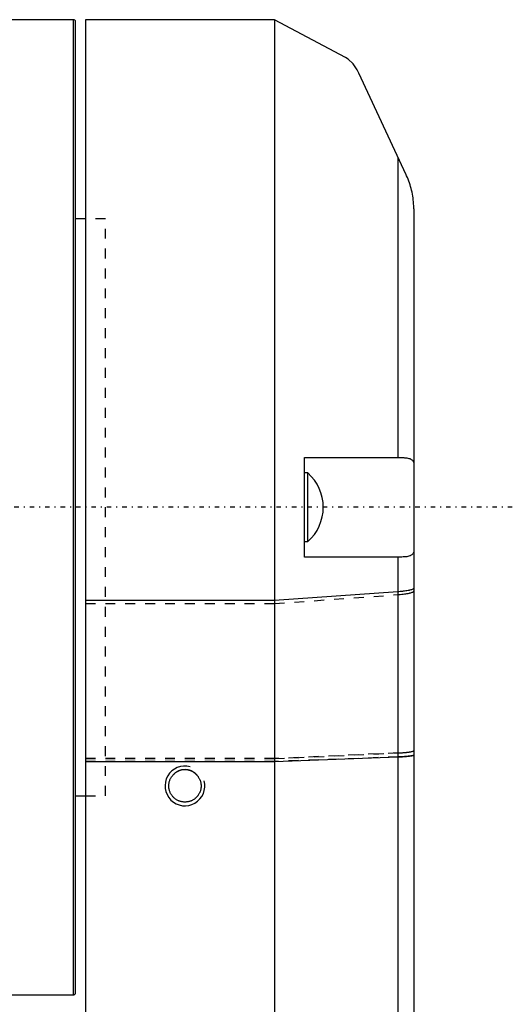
# Model space of a CAD drawing. Extents: x -109 to 109, y -1 to 737.
# Tile 11 of 11: x 59 to 109, y 520 to 619. Entities that reach past the tile are written whole.
import ezdxf

# ---------------------------------------------------------------- set-up
doc = ezdxf.new("R2010")
doc.units = 0
doc.linetypes.add('CENTER', pattern=[1.5, 0.45, -0.5, 0.05, -0.5])
doc.linetypes.add('DASHED', pattern=[2, 1, -1])
for name, color, linetype in [('AM_0', 7, 'CONTINUOUS'), ('AM_10', 7, 'CONTINUOUS'), ('AM_3', 7, 'DASHED'), ('AM_7', 7, 'CENTER')]:
    doc.layers.add(name, color=color, linetype=linetype)

msp = doc.modelspace()

# ---------------------------------------------------------------- linework, layer by layer
at = {"layer": 'AM_0', "color": 7, "linetype": 'CONTINUOUS'}
for p, q in [((64.8, 619), (40, 619)), ((64.8, 521), (64.8, 619)), ((65, 521.2), (65, 618.8)), ((85, 619), (66, 619)), ((66, 619), (66, 514.88)), ((92.13, 615.209), (85, 619)), ((85, 619), (85, 381)), ((98.24, 603.4), (93.47, 613.629)), ((97.408, 605.183), (97.408, 575)), ((99, 600), (99, 390.247)), ((66, 599), (65, 599)), ((88, 575), (97.591, 575)), ((88, 565), (88, 575)), ((88.343, 573.45), (88, 573.45)), ((88.343, 566.55), (88.343, 573.45)), ((88, 566.55), (88.343, 566.55)), ((97.591, 565), (88, 565)), ((97.408, 565), (97.408, 454.998)), ((97.408, 561.515), (85, 560.636)), ((85, 560.636), (66, 560.636)), ((66, 544.453), (85, 544.453)), ((85, 544.453), (97.408, 544.914)), ((65, 541), (66, 541)), ((44.639, 521), (64.8, 521))]:
    msp.add_line(p, q, dxfattribs=at)
msp.add_lwpolyline([(97.408, 544.914), (97.861, 544.934), (98.253, 544.96), (98.572, 544.991), (98.807, 545.025), (98.951, 545.061), (99, 545.098)], dxfattribs=at)
for points in [[(93.47, 613.629, 0), (93.317, 613.977, 0), (92.906, 614.578, 0), (92.398, 615.037, 0), (92.13, 615.208, 0)], [(99, 600, 0), (99, 600, 0), (99, 600, 0), (99, 600, 0), (99, 600, 0), (99, 600, 0), (99, 600, 0), (99, 600, 0), (99, 600, 0), (99, 600, 0), (99, 600, 0), (99, 600, 0), (99, 600, 0), (99, 600, 0), (99, 600, 0), (99, 600, 0), (99, 600, 0), (99, 600, 0), (99, 600, 0), (99, 600, 0), (99, 600, 0), (99, 600, 0), (99, 600, 0), (99, 600, 0), (99, 600, 0), (99, 600, 0), (99, 600, 0), (99, 600, 0), (99, 600, 0), (99, 600, 0), (99, 600, 0), (99, 600, 0), (99, 600, 0), (99, 600, 0), (99, 600.001, 0), (99, 600.001, 0), (99, 600.001, 0), (99, 600.001, 0), (99, 600.001, 0), (99, 600.001, 0), (99, 600.001, 0), (99, 600.001, 0), (99, 600.001, 0), (99, 600.001, 0), (99, 600.001, 0), (99, 600.001, 0), (99, 600.001, 0), (99, 600.001, 0), (99, 600.001, 0), (99, 600.001, 0), (99, 600.001, 0), (99, 600.001, 0), (99, 600.001, 0), (99, 600.001, 0), (99, 600.001, 0), (99, 600.001, 0), (99, 600.001, 0), (99, 600.001, 0), (99, 600.002, 0), (99, 600.002, 0), (99, 600.002, 0), (99, 600.002, 0), (99, 600.003, 0), (99, 600.003, 0), (99, 600.004, 0), (99, 600.004, 0), (99, 600.005, 0), (99, 600.005, 0), (99, 600.006, 0), (99, 600.006, 0), (99, 600.007, 0), (99, 600.009, 0), (99, 600.017, 0), (99, 600.025, 0), (99, 600.043, 0), (99, 600.076, 0), (98.999, 600.093, 0), (98.999, 600.109, 0), (98.999, 600.143, 0), (98.998, 600.176, 0), (98.995, 600.293, 0), (98.985, 600.492, 0), (98.978, 600.592, 0), (98.97, 600.692, 0), (98.95, 600.89, 0), (98.925, 601.087, 0), (98.896, 601.282, 0), (98.862, 601.476, 0), (98.823, 601.669, 0), (98.802, 601.764, 0), (98.78, 601.859, 0), (98.733, 602.048, 0), (98.68, 602.235, 0), (98.624, 602.42, 0), (98.563, 602.603, 0), (98.499, 602.784, 0), (98.465, 602.874, 0), (98.43, 602.963, 0), (98.357, 603.14, 0), (98.28, 603.314, 0), (98.24, 603.4, 0)], [(97.591, 575, 0), (97.664, 575, 0), (97.804, 574.998, 0), (97.938, 574.994, 0), (98.003, 574.99, 0), (98.066, 574.986, 0), (98.188, 574.976, 0), (98.302, 574.962, 0), (98.408, 574.943, 0), (98.507, 574.92, 0), (98.597, 574.892, 0), (98.638, 574.876, 0), (98.678, 574.858, 0), (98.75, 574.819, 0), (98.813, 574.774, 0), (98.867, 574.723, 0), (98.912, 574.666, 0), (98.947, 574.604, 0), (98.962, 574.57, 0), (98.973, 574.535, 0), (98.991, 574.461, 0), (98.999, 574.381, 0), (99, 574.339, 0)], [(99, 565.661, 0), (98.999, 565.618, 0), (98.99, 565.538, 0), (98.973, 565.464, 0), (98.961, 565.429, 0), (98.947, 565.396, 0), (98.912, 565.333, 0), (98.867, 565.276, 0), (98.813, 565.225, 0), (98.749, 565.18, 0), (98.677, 565.141, 0), (98.637, 565.124, 0), (98.596, 565.108, 0), (98.506, 565.08, 0), (98.408, 565.057, 0), (98.301, 565.038, 0), (98.187, 565.024, 0), (98.066, 565.014, 0), (98.002, 565.01, 0), (97.938, 565.006, 0), (97.804, 565.002, 0), (97.664, 565, 0), (97.591, 565, 0)], [(99, 561.876, 0), (98.999, 561.864, 0), (98.988, 561.839, 0), (98.966, 561.815, 0), (98.951, 561.802, 0), (98.934, 561.79, 0), (98.891, 561.766, 0), (98.838, 561.743, 0), (98.774, 561.72, 0), (98.7, 561.697, 0), (98.617, 561.675, 0), (98.572, 561.665, 0), (98.524, 561.654, 0), (98.422, 561.634, 0), (98.311, 561.615, 0), (98.192, 561.596, 0), (98.065, 561.579, 0), (97.931, 561.562, 0), (97.861, 561.555, 0), (97.789, 561.547, 0), (97.642, 561.533, 0), (97.488, 561.52, 0), (97.408, 561.515, 0)]]:
    msp.add_polyline3d(points, dxfattribs=at)
for centre, radius, start, end in [((64.8, 618.8), 0.2, 0, 90), ((85.303, 569.998), 4.6, 0.0287, 48.63379), ((85.303, 570.002), 4.6, 311.36621, 359.9713), ((64.8, 521.2), 0.2, 270, 0)]:
    msp.add_arc(centre, radius, start, end, dxfattribs=at)
at = {"layer": 'AM_10', "color": 7, "linetype": 'CONTINUOUS'}
msp.add_arc((76, 542), 2, 75, 15, dxfattribs=at)
at = {"layer": 'AM_3', "color": 6, "linetype": 'DASHED'}
for p, q in [((68, 599), (66, 599)), ((68, 541), (68, 599)), ((85, 560.323), (97.408, 561.224)), ((66, 560.323), (85, 560.323)), ((85, 544.742), (97.408, 545.317)), ((97.408, 545.316), (85, 544.741)), ((66, 544.742), (85, 544.742)), ((85, 544.741), (66, 544.741)), ((85, 544.455), (66, 544.455)), ((97.408, 544.916), (85, 544.455)), ((66, 541), (68, 541))]:
    msp.add_line(p, q, dxfattribs=at)
msp.add_lwpolyline([(97.408, 545.316), (97.861, 545.342), (98.253, 545.374), (98.572, 545.412), (98.807, 545.455), (98.951, 545.5), (99, 545.547)], dxfattribs=at)
for points in [[(97.408, 561.224, 0), (97.488, 561.23, 0), (97.642, 561.243, 0), (97.789, 561.257, 0), (97.861, 561.265, 0), (97.931, 561.273, 0), (98.065, 561.29, 0), (98.192, 561.308, 0), (98.311, 561.327, 0), (98.422, 561.346, 0), (98.524, 561.367, 0), (98.572, 561.378, 0), (98.617, 561.389, 0), (98.7, 561.411, 0), (98.774, 561.434, 0), (98.838, 561.458, 0), (98.891, 561.482, 0), (98.934, 561.507, 0), (98.951, 561.519, 0), (98.966, 561.532, 0), (98.988, 561.557, 0), (98.999, 561.582, 0), (99, 561.595, 0)], [(97.408, 545.317, 0), (97.487, 545.321, 0), (97.641, 545.329, 0), (97.789, 545.338, 0), (97.861, 545.343, 0), (97.931, 545.348, 0), (98.065, 545.359, 0), (98.192, 545.37, 0), (98.311, 545.382, 0), (98.422, 545.394, 0), (98.524, 545.407, 0), (98.572, 545.414, 0), (98.617, 545.42, 0), (98.7, 545.434, 0), (98.774, 545.449, 0), (98.838, 545.463, 0), (98.891, 545.478, 0), (98.934, 545.494, 0), (98.951, 545.501, 0), (98.966, 545.509, 0), (98.988, 545.525, 0), (98.999, 545.541, 0), (99, 545.548, 0)], [(99, 545.101, 0), (98.999, 545.095, 0), (98.988, 545.082, 0), (98.967, 545.07, 0), (98.952, 545.063, 0), (98.934, 545.057, 0), (98.89, 545.044, 0), (98.836, 545.032, 0), (98.775, 545.021, 0), (98.704, 545.01, 0), (98.621, 544.999, 0), (98.575, 544.993, 0), (98.527, 544.988, 0), (98.422, 544.977, 0), (98.31, 544.967, 0), (98.192, 544.958, 0), (98.071, 544.949, 0), (97.939, 544.941, 0), (97.869, 544.937, 0), (97.797, 544.933, 0), (97.645, 544.926, 0), (97.488, 544.919, 0), (97.408, 544.916, 0)], [(74.812, 543.103, 0), (74.82, 543.113, 0), (74.836, 543.131, 0), (74.852, 543.15, 0), (74.86, 543.159, 0), (74.868, 543.168, 0), (74.885, 543.186, 0), (74.902, 543.203, 0), (74.919, 543.221, 0), (74.937, 543.238, 0), (74.955, 543.255, 0), (74.964, 543.264, 0), (74.973, 543.272, 0), (74.992, 543.289, 0), (75.011, 543.305, 0), (75.03, 543.321, 0), (75.049, 543.337, 0), (75.069, 543.353, 0), (75.079, 543.36, 0), (75.09, 543.368, 0), (75.11, 543.383, 0), (75.131, 543.397, 0), (75.141, 543.405, 0), (75.152, 543.412, 0), (75.173, 543.426, 0), (75.195, 543.439, 0), (75.206, 543.446, 0), (75.217, 543.453, 0), (75.239, 543.465, 0), (75.261, 543.478, 0), (75.284, 543.49, 0), (75.306, 543.502, 0), (75.329, 543.513, 0), (75.341, 543.519, 0), (75.352, 543.524, 0), (75.376, 543.535, 0), (75.399, 543.545, 0), (75.423, 543.555, 0), (75.447, 543.565, 0), (75.471, 543.574, 0), (75.483, 543.578, 0), (75.495, 543.583, 0), (75.519, 543.591, 0), (75.543, 543.599, 0), (75.568, 543.606, 0), (75.592, 543.613, 0), (75.617, 543.62, 0), (75.629, 543.623, 0), (75.642, 543.626, 0), (75.666, 543.632, 0), (75.691, 543.637, 0), (75.716, 543.642, 0), (75.741, 543.646, 0), (75.766, 543.65, 0), (75.778, 543.652, 0), (75.79, 543.654, 0), (75.815, 543.657, 0), (75.84, 543.66, 0), (75.865, 543.663, 0), (75.89, 543.665, 0), (75.914, 543.666, 0), (75.927, 543.667, 0), (75.939, 543.667, 0), (75.963, 543.668, 0), (75.988, 543.668, 0), (76, 543.669, 0), (76.012, 543.668, 0), (76.037, 543.668, 0), (76.061, 543.667, 0), (76.073, 543.667, 0), (76.086, 543.666, 0), (76.11, 543.665, 0), (76.135, 543.663, 0), (76.16, 543.66, 0), (76.185, 543.657, 0), (76.21, 543.654, 0), (76.222, 543.652, 0), (76.234, 543.65, 0), (76.259, 543.646, 0), (76.284, 543.642, 0), (76.309, 543.637, 0), (76.334, 543.632, 0), (76.358, 543.626, 0), (76.371, 543.623, 0), (76.383, 543.62, 0), (76.408, 543.613, 0), (76.432, 543.606, 0), (76.457, 543.599, 0), (76.481, 543.591, 0), (76.505, 543.583, 0), (76.517, 543.578, 0), (76.529, 543.574, 0), (76.553, 543.565, 0), (76.577, 543.555, 0), (76.601, 543.545, 0), (76.624, 543.535, 0), (76.648, 543.524, 0), (76.659, 543.519, 0), (76.671, 543.513, 0), (76.694, 543.502, 0), (76.716, 543.49, 0), (76.739, 543.478, 0), (76.761, 543.465, 0), (76.783, 543.453, 0), (76.794, 543.446, 0), (76.805, 543.439, 0), (76.827, 543.426, 0), (76.848, 543.412, 0), (76.859, 543.405, 0), (76.869, 543.397, 0), (76.89, 543.383, 0), (76.91, 543.368, 0), (76.921, 543.36, 0), (76.931, 543.353, 0), (76.951, 543.337, 0), (76.97, 543.321, 0), (76.989, 543.305, 0), (77.008, 543.289, 0), (77.027, 543.272, 0), (77.036, 543.264, 0), (77.045, 543.255, 0), (77.063, 543.238, 0), (77.081, 543.221, 0), (77.098, 543.203, 0), (77.115, 543.186, 0), (77.132, 543.168, 0), (77.14, 543.159, 0), (77.148, 543.15, 0), (77.164, 543.131, 0), (77.18, 543.113, 0), (77.188, 543.103, 0)], [(77.188, 543.103, 0), (77.21, 543.078, 0), (77.255, 543.026, 0), (77.297, 542.972, 0), (77.318, 542.944, 0), (77.338, 542.915, 0), (77.376, 542.856, 0), (77.412, 542.796, 0), (77.445, 542.734, 0), (77.476, 542.67, 0), (77.504, 542.605, 0), (77.517, 542.572, 0), (77.529, 542.538, 0), (77.551, 542.471, 0), (77.57, 542.403, 0), (77.586, 542.335, 0), (77.599, 542.266, 0), (77.609, 542.198, 0), (77.613, 542.164, 0), (77.616, 542.13, 0), (77.62, 542.062, 0), (77.621, 541.995, 0), (77.621, 541.961, 0), (77.619, 541.928, 0), (77.615, 541.86, 0), (77.607, 541.791, 0), (77.603, 541.757, 0), (77.597, 541.723, 0), (77.584, 541.654, 0), (77.567, 541.586, 0), (77.548, 541.518, 0), (77.525, 541.451, 0), (77.5, 541.385, 0), (77.486, 541.352, 0), (77.471, 541.32, 0), (77.44, 541.256, 0), (77.407, 541.194, 0), (77.37, 541.134, 0), (77.332, 541.076, 0), (77.291, 541.019, 0), (77.27, 540.992, 0), (77.248, 540.965, 0), (77.203, 540.914, 0), (77.157, 540.865, 0), (77.109, 540.818, 0), (77.058, 540.772, 0), (77.005, 540.729, 0), (76.978, 540.707, 0), (76.95, 540.687, 0), (76.893, 540.647, 0), (76.833, 540.61, 0), (76.772, 540.575, 0), (76.709, 540.542, 0), (76.644, 540.513, 0), (76.612, 540.499, 0), (76.579, 540.486, 0), (76.512, 540.462, 0), (76.444, 540.441, 0), (76.376, 540.423, 0), (76.307, 540.408, 0), (76.238, 540.397, 0), (76.204, 540.392, 0), (76.17, 540.388, 0), (76.101, 540.382, 0), (76.034, 540.379, 0), (76, 540.379, 0), (75.966, 540.379, 0), (75.899, 540.382, 0), (75.83, 540.388, 0), (75.796, 540.392, 0), (75.762, 540.397, 0), (75.693, 540.408, 0), (75.624, 540.423, 0), (75.556, 540.441, 0), (75.488, 540.462, 0), (75.421, 540.486, 0), (75.388, 540.499, 0), (75.356, 540.513, 0), (75.291, 540.542, 0), (75.228, 540.575, 0), (75.167, 540.61, 0), (75.107, 540.647, 0), (75.05, 540.687, 0), (75.022, 540.707, 0), (74.995, 540.729, 0), (74.942, 540.772, 0), (74.891, 540.818, 0), (74.843, 540.865, 0), (74.797, 540.914, 0), (74.752, 540.965, 0), (74.73, 540.992, 0), (74.709, 541.019, 0), (74.668, 541.076, 0), (74.63, 541.134, 0), (74.593, 541.194, 0), (74.56, 541.256, 0), (74.529, 541.32, 0), (74.514, 541.352, 0), (74.5, 541.385, 0), (74.475, 541.451, 0), (74.452, 541.518, 0), (74.433, 541.586, 0), (74.416, 541.654, 0), (74.403, 541.723, 0), (74.397, 541.757, 0), (74.393, 541.791, 0), (74.385, 541.86, 0), (74.381, 541.928, 0), (74.379, 541.961, 0), (74.379, 541.995, 0), (74.38, 542.062, 0), (74.384, 542.13, 0), (74.387, 542.164, 0), (74.391, 542.198, 0), (74.401, 542.266, 0), (74.414, 542.335, 0), (74.43, 542.403, 0), (74.449, 542.471, 0), (74.471, 542.538, 0), (74.483, 542.572, 0), (74.496, 542.605, 0), (74.524, 542.67, 0), (74.555, 542.734, 0), (74.588, 542.796, 0), (74.624, 542.856, 0), (74.662, 542.915, 0), (74.682, 542.944, 0), (74.703, 542.972, 0), (74.745, 543.026, 0), (74.79, 543.078, 0), (74.812, 543.103, 0)]]:
    msp.add_polyline3d(points, dxfattribs=at)
msp.add_arc((76, 542), 1.621, 42.88777, 137.11223, dxfattribs=at)
at = {"layer": 'AM_7', "color": 4, "linetype": 'CENTER'}
msp.add_line((108.9, 570), (-108.9, 570), dxfattribs=at)

doc.saveas('drawing.dxf')
